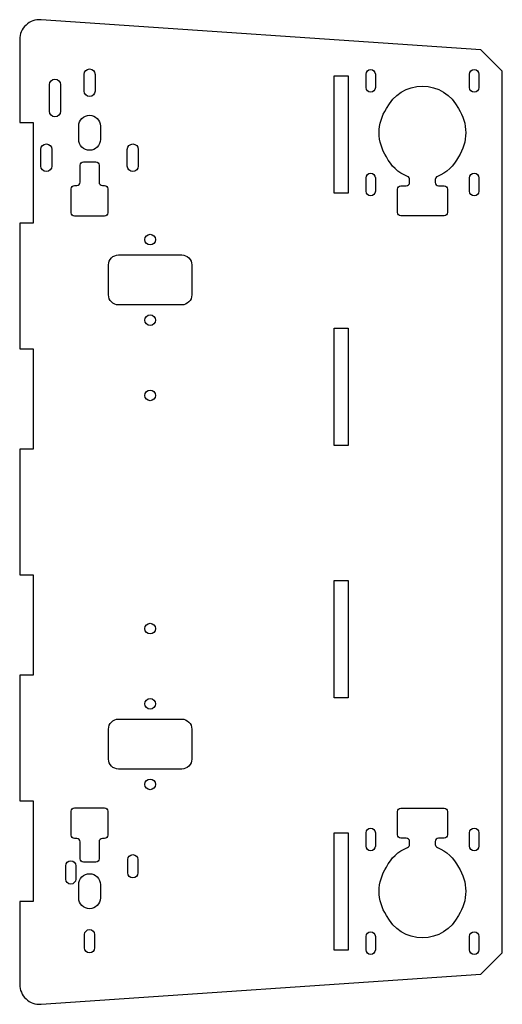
# Model space of a CAD drawing. Header units: millimetres. Extents: x -145 to 0, y -15 to 280.
import ezdxf

# ---------------------------------------------------------------- set-up
doc = ezdxf.new("R2010")
doc.units = ezdxf.units.MM

msp = doc.modelspace()

# ---------------------------------------------------------------- linework, layer by layer
for points in [[(-145, 249.18), (-140.9, 249.18), (-140.9, 218.98), (-145, 218.98), (-145, 181.32), (-140.9, 181.32), (-140.9, 151.12), (-145, 151.12), (-145, 113.46), (-140.9, 113.46), (-140.9, 83.26), (-145, 83.26), (-145, 45.6), (-140.9, 45.6), (-140.9, 15.4), (-145, 15.4), (-145, -9.5, 0.434301), (-138.59, -15.48), (-6.47, -6.47), (0, 0), (0, 264.58), (-6.47, 271.06), (-138.59, 280.07, 0.434301), (-145, 274.08)], [(-125.65, 263.64, -1), (-122.35, 263.64), (-122.35, 258.64, -1), (-125.65, 258.64)], [(-38.15, 263.69), (-38.15, 259.69, -1), (-40.95, 259.69), (-40.95, 263.69, -1)], [(-7.05, 263.69), (-7.05, 259.69, -1), (-9.85, 259.69), (-9.85, 263.69, -1)], [(-136.05, 252.58), (-136.05, 260.58, -1), (-132.75, 260.58), (-132.75, 252.58, -1)], [(-20.15, 231.21, 0.414214), (-19.15, 230.21), (-17.5, 230.21, -0.414214), (-16.5, 229.21), (-16.5, 222.21, -0.414214), (-17.5, 221.21), (-30.5, 221.21, -0.414214), (-31.5, 222.21), (-31.5, 229.21, -0.414214), (-30.5, 230.21), (-28.85, 230.21, 0.414214), (-27.85, 231.21), (-27.85, 232.08, 0.306182), (-28.48, 233.01, -0.186016), (-34.79, 238.89, -0.304742), (-34.79, 253.39, -0.625543), (-13.21, 253.39, -0.304742), (-13.21, 238.89, -0.186016), (-19.52, 233.01, 0.306182), (-20.15, 232.08)], [(-120.75, 248.14), (-120.75, 244.14, -1), (-127.25, 244.14), (-127.25, 248.14, -1)], [(-138.64, 236.14), (-138.64, 241.14, -1), (-135.34, 241.14), (-135.34, 236.14, -1)], [(-112.66, 241.14, -1), (-109.36, 241.14), (-109.36, 236.14, -1), (-112.66, 236.14)], [(-121.15, 231.31, 0.414214), (-120.15, 230.31), (-119.5, 230.31, -0.414214), (-118.5, 229.31), (-118.5, 222.11, -0.414214), (-119.5, 221.11), (-128.5, 221.11, -0.414214), (-129.5, 222.11), (-129.5, 229.31, -0.414214), (-128.5, 230.31), (-127.85, 230.31, 0.414214), (-126.85, 231.31), (-126.85, 236.39, -0.414214), (-125.85, 237.39), (-122.15, 237.39, -0.414214), (-121.15, 236.39)], [(-38.15, 232.59), (-38.15, 228.59, -1), (-40.95, 228.59), (-40.95, 232.59, -1)], [(-7.05, 232.59), (-7.05, 228.59, -1), (-9.85, 228.59), (-9.85, 232.59, -1)], [(-96.3, 194.46), (-115.3, 194.46, -0.414214), (-118.3, 197.46), (-118.3, 206.46, -0.414214), (-115.3, 209.46), (-96.3, 209.46, -0.414214), (-93.3, 206.46), (-93.3, 197.46, -0.414214)], [(-93.3, 67.12), (-93.3, 58.12, -0.414214), (-96.3, 55.12), (-115.3, 55.12, -0.414214), (-118.3, 58.12), (-118.3, 67.12, -0.414214), (-115.3, 70.12), (-96.3, 70.12, -0.414214)], [(-120.15, 34.27, 0.414214), (-121.15, 33.27), (-121.15, 28.19, -0.414214), (-122.15, 27.19), (-125.85, 27.19, -0.414214), (-126.85, 28.19), (-126.85, 33.27, 0.414214), (-127.85, 34.27), (-128.5, 34.27, -0.414214), (-129.5, 35.27), (-129.5, 42.47, -0.414214), (-128.5, 43.47), (-119.5, 43.47, -0.414214), (-118.5, 42.47), (-118.5, 35.27, -0.414214), (-119.5, 34.27)], [(-19.15, 34.37, 0.414214), (-20.15, 33.37), (-20.15, 32.5, 0.306182), (-19.52, 31.58, -0.186016), (-13.21, 25.69, -0.304742), (-13.21, 11.19, -0.625543), (-34.79, 11.19, -0.304742), (-34.79, 25.69, -0.186016), (-28.48, 31.58, 0.306182), (-27.85, 32.5), (-27.85, 33.37, 0.414214), (-28.85, 34.37), (-30.5, 34.37, -0.414214), (-31.5, 35.37), (-31.5, 42.37, -0.414214), (-30.5, 43.37), (-17.5, 43.37, -0.414214), (-16.5, 42.37), (-16.5, 35.37, -0.414214), (-17.5, 34.37)], [(-40.95, 31.99), (-40.95, 35.99, -1), (-38.15, 35.99), (-38.15, 31.99, -1)], [(-7.05, 35.99), (-7.05, 31.99, -1), (-9.85, 31.99), (-9.85, 35.99, -1)], [(-131.16, 22.1), (-131.16, 26.1, -1), (-128.16, 26.1), (-128.16, 22.1, -1)], [(-112.51, 23.94), (-112.51, 27.94, -1), (-109.51, 27.94), (-109.51, 23.94, -1)], [(-127.25, 16.44), (-127.25, 20.44, -1), (-120.75, 20.44), (-120.75, 16.44, -1)], [(-122.5, 5.44), (-122.5, 1.44, -1), (-125.5, 1.44), (-125.5, 5.44, -1)], [(-40.95, 0.89), (-40.95, 4.89, -1), (-38.15, 4.89), (-38.15, 0.89, -1)], [(-7.05, 4.89), (-7.05, 0.89, -1), (-9.85, 0.89), (-9.85, 4.89, -1)]]:
    msp.add_lwpolyline(points, format="xyb", close=True)
for points in [[(-50.5, 263.18), (-46.3, 263.18), (-46.3, 227.98), (-50.5, 227.98)], [(-46.3, 187.44), (-46.3, 152.24), (-50.5, 152.24), (-50.5, 187.44)], [(-46.3, 111.7), (-46.3, 76.5), (-50.5, 76.5), (-50.5, 111.7)], [(-46.3, 35.96), (-46.3, 0.76), (-50.5, 0.76), (-50.5, 35.96)]]:
    msp.add_lwpolyline(points, close=True)
for centre in [(-105.8, 214.06), (-105.8, 189.86), (-105.8, 167.29), (-105.8, 97.29), (-105.8, 74.72), (-105.8, 50.52)]:
    msp.add_circle(centre, 1.6)

doc.saveas('drawing.dxf')
